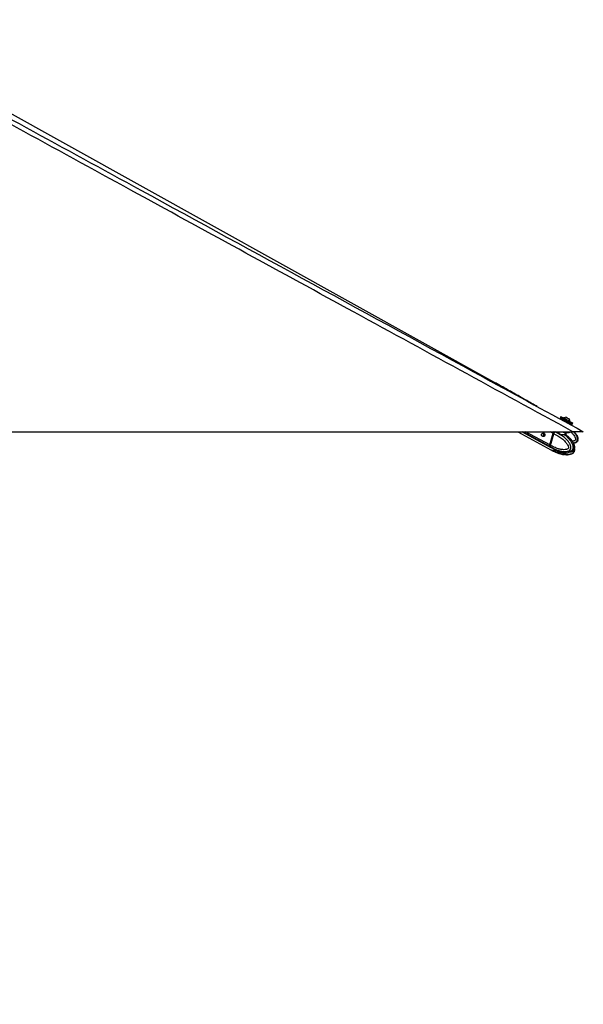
# Model space of a CAD drawing. Header units: millimetres. Extents: x 20 to 19939, y 40 to 15016.
# Tile 55 of 106: x 10527 to 12075, y 4651 to 7357. Entities that reach past the tile are written whole.
import ezdxf

# ---------------------------------------------------------------- set-up
doc = ezdxf.new("R2010")
doc.units = ezdxf.units.MM
doc.header["$LTSCALE"] = 2
doc.layers.add('COMPONENT_GEOMETRY', color=7, linetype='Continuous')
doc.styles.add('SLDTEXTSTYLE0', font='TXT', dxfattribs={"width": 0.75})
doc.dimstyles.new('SLDDIMSTYLE1', dxfattribs={"dimtxt": 100, "dimasz": 6.604, "dimexe": 0, "dimexo": 0.0625, "dimgap": 25, "dimtad": 0, "dimtih": 1, "dimtoh": 1, "dimdec": 0, "dimrnd": 1e-09, "dimzin": 12, "dimdsep": 46, "dimtxsty": 'SLDTEXTSTYLE0', "dimsah": 1, "dimcen": 0.09, "dimadec": 0, "dimazin": 3, "dimtfac": 1, "dimtdec": 0, "dimtofl": 0, "dimtmove": 0, "dimatfit": 3, "dimfxl": 1, "dimfrac": 2, "dimtolj": 1, "dimtzin": 12, "dimarcsym": 0})

# ---------------------------------------------------------------- blocks, each defined once
blk = doc.blocks.new('_D_4')
at = {"layer": 'COMPONENT_GEOMETRY', "color": 7}
for p, q in [((10095.9, 6224.4), (10095.9, 4129.8)), ((9895.9, 4109.5), (9865.4, 4109.5)), ((9865.4, 4109.5), (9865.4, 3950.7)), ((10296, 4109.5), (10326.5, 4109.5)), ((10326.5, 4109.5), (10326.5, 3950.7)), ((9865.4, 3950.7), (9895.9, 3950.7)), ((10326.5, 3950.7), (10296, 3950.7)), ((10095.9, 1706.4), (10095.9, 3801.1)), ((7098.8, 1706.4), (10102.3, 1706.4))]:
    blk.add_line(p, q, dxfattribs=at)
for points in [[(10095.9, 6224.4), (10094.9, 6217.8), (10097, 6217.8)], [(10095.9, 1706.4), (10097, 1713), (10094.9, 1713)]]:
    blk.add_solid(points, dxfattribs=at)
at = {"layer": 'COMPONENT_GEOMETRY', "color": 7, "char_height": 100, "attachment_point": 1, "style": 'SLDTEXTSTYLE0'}
for s, insert in [('7\'4.94"', (9895.9, 4079.6)), ('2259mm', (9823.2, 3930))]:
    blk.add_mtext(s, dxfattribs=dict(at, insert=insert))

msp = doc.modelspace()

# ---------------------------------------------------------------- linework, layer by layer
at = {"color": 7, "linetype": 'Continuous', "lineweight": 25}
for p, q in [((11829.79, 6360.86), (10038.45, 7356.75)), ((12013.52, 6265.95), (12011.85, 6262.88)), ((12018.67, 6258.04), (12017.54, 6255.95)), ((12023.54, 6256.53), (12020.02, 6258.44)), ((12022.06, 6262.18), (12021.7, 6261.53)), ((12036.72, 6249.36), (12033.2, 6251.27)), ((12036.83, 6259.55), (12036.84, 6259.54)), ((12038.4, 6252.46), (12038.75, 6253.11)), ((12038.72, 6253.12), (12038.75, 6253.11)), ((9506.66, 6224.41), (12046.56, 6224.41)), ((11895.69, 6224.41), (11986.41, 6174.58)), ((11907.48, 6224.41), (11986.44, 6181.25)), ((12007.73, 6224.41), (12007.5, 6223.57)), ((12035.97, 6245.89), (12037.12, 6248.01)), ((12037.87, 6223.57), (12038.1, 6224.41)), ((12044.89, 6244.92), (12046.56, 6248)), ((11968.12, 6219.84), (11963.06, 6219.84)), ((11963.06, 6211.84), (11968.12, 6211.84)), ((11967.48, 6211.26), (11966.7, 6211.84)), ((11967.33, 6219.9), (11967.55, 6220.16)), ((11967.88, 6211.73), (11967.64, 6211.84)), ((11991.73, 6220.32), (11982.97, 6188.28)), ((11992.14, 6220.17), (11983.38, 6188.13)), ((11983.53, 6187.97), (11992.29, 6220.01)), ((11985.61, 6186.85), (11994.37, 6218.87)), ((11992.29, 6220.01), (11994.37, 6218.88)), ((11994.37, 6218.88), (11994.37, 6218.87)), ((11997.45, 6223.48), (11997.32, 6223.54)), ((12007.63, 6223.53), (12007.55, 6223.35)), ((12026.98, 6216.28), (12027.46, 6215.95)), ((12027.39, 6216.67), (12028.82, 6221.92)), ((11985.61, 6186.84), (11983.53, 6187.97)), ((11984.07, 6183.39), (11986.05, 6182.31)), ((11985.61, 6186.85), (11985.61, 6186.84)), ((11986.05, 6182.31), (11986.18, 6182.24)), ((11986.89, 6174.32), (11989.05, 6173.13)), ((11986.92, 6180.99), (11989.08, 6179.81)), ((11991.73, 6173.16), (11993.97, 6171.92)), ((11998.42, 6169.61), (11993.97, 6171.92)), ((11997.1, 6175.96), (12001.2, 6174.29)), ((12004.16, 6172.99), (12006.18, 6172.23)), ((11997.1, 6169.24), (11996.72, 6169.39)), ((11997.1, 6169.24), (12001.2, 6167.56)), ((12003.25, 6169.14), (12011.74, 6167.53)), ((12009.25, 6169.32), (12009, 6169.29)), ((12009.1, 6169.27), (12013.2, 6167.59)), ((12011.74, 6167.53), (12012.36, 6167.93)), ((12013.93, 6166.41), (12013.84, 6166.28))]:
    msp.add_line(p, q, dxfattribs=at)
at = {"color": 8, "linetype": 'Continuous', "lineweight": 25}
for p, q in [((11983.54, 6183.69), (11909.03, 6224.41)), ((11982.97, 6188.28), (11916.87, 6224.41)), ((11991.73, 6220.32), (11984.25, 6224.41)), ((11997.32, 6223.54), (11995.72, 6224.41)), ((11968.09, 6219.86), (11967.55, 6220.16)), ((12024.42, 6216.54), (12025.99, 6222.28)), ((12001.2, 6167.56), (12001.73, 6169.44)), ((12004.86, 6168.84), (12004.16, 6166.25)), ((12009.65, 6164.57), (12010.52, 6167.76)), ((12012.82, 6167.74), (12011.98, 6164.57)), ((12013.84, 6166.28), (12014, 6166.88))]:
    msp.add_line(p, q, dxfattribs=at)
at = {"color": 7, "linetype": 'Continuous', "lineweight": 25, "flags": 128}
for points in [[(12019.87, 6258.5), (12018.62, 6259.18), (12016.21, 6260.49), (12014.26, 6261.56), (12012.86, 6262.32), (12012.05, 6262.77), (12011.87, 6262.87), (12012.32, 6262.63), (12013.39, 6262.05), (12015.04, 6261.16), (12017.2, 6259.99), (12019.78, 6258.59), (12022.7, 6257.01), (12025.84, 6255.3), (12029.07, 6253.55), (12032.28, 6251.8)], [(12013.52, 6265.95), (12013.54, 6265.95), (12013.99, 6265.71), (12015.06, 6265.13), (12016.71, 6264.24), (12018.87, 6263.07), (12021.46, 6261.67), (12024.37, 6260.08), (12027.51, 6258.38), (12030.74, 6256.62), (12033.95, 6254.88)], [(12022.06, 6262.18), (12022.07, 6262.17), (12022.5, 6261.94), (12023.52, 6261.39), (12025.05, 6260.56), (12026.98, 6259.52), (12029.16, 6258.33), (12031.43, 6257.1), (12033.63, 6255.9), (12035.59, 6254.84), (12037.16, 6253.98), (12038.23, 6253.39), (12038.72, 6253.12)], [(12028.5, 6264.08), (12028.7, 6263.97), (12029.49, 6263.54), (12030.76, 6262.85), (12032.33, 6262), (12033.95, 6261.12), (12035.37, 6260.35), (12036.38, 6259.79), (12036.83, 6259.55)], [(12032.28, 6251.8), (12035.33, 6250.14), (12038.12, 6248.62), (12040.54, 6247.31), (12042.48, 6246.25), (12043.89, 6245.48), (12044.69, 6245.03), (12044.87, 6244.93), (12044.42, 6245.17), (12043.35, 6245.75), (12041.7, 6246.64), (12039.55, 6247.81), (12036.96, 6249.21), (12036.54, 6249.44)], [(12033.95, 6254.88), (12037, 6253.22), (12039.79, 6251.7), (12042.21, 6250.38), (12044.15, 6249.32), (12045.56, 6248.55), (12046.37, 6248.11), (12046.56, 6248)], [(12016.8, 6224.38), (12019.88, 6223.54), (12023.42, 6222.74), (12026.82, 6222.16), (12029.95, 6221.83), (12032.69, 6221.76), (12034.93, 6221.94), (12036.59, 6222.38), (12037.6, 6223.06), (12037.87, 6223.57)], [(11964.09, 6219.56), (11965.02, 6218.73), (11965.65, 6217.45), (11965.89, 6215.92), (11965.7, 6214.39), (11965.11, 6213.07), (11964.2, 6212.18), (11963.13, 6211.84), (11962.04, 6212.11), (11961.11, 6212.95), (11960.48, 6214.23), (11960.24, 6215.75), (11960.43, 6217.29), (11961.02, 6218.6), (11961.93, 6219.5), (11963, 6219.84), (11964.09, 6219.56)], [(11967.47, 6220.31), (11968.59, 6219.31), (11969.35, 6217.78), (11969.64, 6215.95), (11969.41, 6214.11), (11968.7, 6212.52), (11967.62, 6211.45), (11966.33, 6211.04), (11965.02, 6211.36), (11964.37, 6211.84)], [(11992.31, 6220.23), (11992.24, 6220.23), (11992.18, 6220.21), (11992.15, 6220.19), (11992.14, 6220.17)], [(11983.38, 6188.13), (11983.38, 6188.12), (11983.39, 6188.09), (11983.42, 6188.06), (11983.47, 6188.01), (11983.53, 6187.97)], [(11983.54, 6183.69), (11985.12, 6182.12), (11986.69, 6181.12)], [(12006.29, 6169.55), (12005.66, 6169.71), (12005.54, 6169.74)]]:
    msp.add_lwpolyline(points, dxfattribs=at)
at = {"color": 8, "linetype": 'Continuous', "lineweight": 25, "flags": 128}
for points in [[(11999.03, 6224.54), (11998.66, 6224.31), (11997.45, 6223.48)], [(11992.14, 6220.17), (11992.13, 6220.17), (11992.14, 6220.13), (11992.17, 6220.1), (11992.22, 6220.06), (11992.29, 6220.01)]]:
    msp.add_lwpolyline(points, dxfattribs=at)
at = {"color": 7, "linetype": 'Continuous', "lineweight": 25}
for centre, radius, start, end in [((12028.13, 6253.45), 10.63, 88.01802, 124.81559), ((12028.13, 6253.45), 10.63, 358.13887, 34.93644), ((12000.22, 6217.99), 8.8, 132.52359, 164.6499), ((11966.24, 6218), 2.62, 61.95087, 135.55508), ((12025.59, 6216.18), 1.22, 162.72892, 225.17576), ((11987.86, 6186.55), 5.19, 160.50738, 213.4731), ((11991.72, 6185.79), 12.41, 244.62615, 301.52918), ((12006.44, 6161.85), 6.49, 69.18347, 89.24462)]:
    msp.add_arc(centre, radius, start, end, dxfattribs=at)
at = {"color": 8, "linetype": 'Continuous', "lineweight": 25}
for centre, radius, start, end in [((11993.81, 6188.4), 9.8, 218.95554, 241.20279), ((11993.83, 6181.97), 10.05, 241.59432, 270.83219), ((11993.54, 6187.36), 15.44, 271.59704, 299.98063)]:
    msp.add_arc(centre, radius, start, end, dxfattribs=at)
at = {"color": 7, "linetype": 'Continuous', "lineweight": 25}
for centre, major_axis, ratio, start_param, end_param in [((12027.89, 6253.02), (9.23, -5.01), 0.0146119, 3.1409498, 6.2825424), ((12028.37, 6253.9), (8.35, -4.54), 0.0162743, 3.1761765, 6.2843795), ((12028.37, 6253.9), (4.83, -2.63), 0.0162743, 3.1407974, 6.2826947), ((11996.47, 6220.05), (2.84, 5.28), 0.648436, 0.9497568, 1.9123075), ((11996.07, 6220.26), (2.55, 4.76), 0.6471977, 0.9492822, 1.9118329), ((11987.71, 6188.01), (2.84, 5.28), 0.648436, 1.9123075, 2.8748583), ((11997.27, 6200.12), (10.29, 19.16), 0.6475393, 2.8745141, 3.1367678), ((11997.27, 6193.43), (10.33, 19.14), 0.6465662, 3.1174697, 3.4858642)]:
    msp.add_ellipse(centre, major_axis=major_axis, ratio=ratio, start_param=start_param, end_param=end_param, dxfattribs=at)
at = {"color": 8, "linetype": 'Continuous', "lineweight": 25}
for centre, major_axis, ratio, start_param, end_param in [((12028.37, 6253.9), (8.35, -4.54), 0.0162743, 3.1391126, 3.1761765), ((11997.27, 6193.43), (10.62, 18.98), 0.6705683, 3.4960425, 3.9394937)]:
    msp.add_ellipse(centre, major_axis=major_axis, ratio=ratio, start_param=start_param, end_param=end_param, dxfattribs=at)
at = {"color": 7, "linetype": 'Continuous', "lineweight": 25}
for points, knots in [([(12046.56, 6224.41), (11839.99, 6337.28), (11435.09, 6558.51), (10925.67, 6837.15), (10518.34, 7060.36), (10240.36, 7213.05), (10067.64, 7308.76), (9999, 7346.8)], [0, 0, 0, 0, 0.30221849, 0.59237219, 0.74563848, 0.89890469, 1, 1, 1, 1]), ([(10859.47, 6888.37), (11174.11, 6716.52), (11579.45, 6495.13), (11984.64, 6273.91), (12075.31, 6224.41)], [0, 0, 0, 0, 0.7762255, 1, 1, 1, 1]), ([(11948.38, 6293.71), (11944.87, 6295.69), (11937.41, 6299.92), (11925.94, 6306.43), (11914, 6313.23), (11902.07, 6320.03), (11890.13, 6326.83), (11878.18, 6333.63), (11866.19, 6340.42), (11854.15, 6347.22), (11842.07, 6354.02), (11833.87, 6358.59), (11829.79, 6360.86)], [0, 0, 0, 0, 0.09276347, 0.19764824, 0.3015102, 0.4043514, 0.50617329, 0.60697671, 0.70676184, 0.80552827, 0.9032749, 1, 1, 1, 1]), ([(12020.02, 6258.44), (12019.92, 6258.48), (12019.71, 6258.57), (12019.37, 6258.56), (12019.05, 6258.45), (12018.82, 6258.27), (12018.71, 6258.12), (12018.68, 6258.05), (12018.67, 6258.04)], [0, 0, 0, 0, 0.2146235, 0.4292464, 0.643886, 0.8585536, 0.9678136, 1, 1, 1, 1]), ([(12037.12, 6248.01), (12037.13, 6248.02), (12037.16, 6248.09), (12037.23, 6248.26), (12037.26, 6248.55), (12037.18, 6248.88), (12037, 6249.17), (12036.81, 6249.3), (12036.72, 6249.36)], [0, 0, 0, 0, 0.0321864, 0.1414464, 0.356114, 0.5707536, 0.7853765, 1, 1, 1, 1]), ([(12075.31, 6224.41), (12075.25, 6224.41), (12075.12, 6224.41), (12074.01, 6224.41), (12072.3, 6224.41), (12070.24, 6224.41), (12067.55, 6224.41), (12063.47, 6224.41), (12058.2, 6224.41), (12052.14, 6224.41), (12048.43, 6224.41), (12046.56, 6224.41)], [0, 0, 0, 0, 0.125074, 0.2528462, 0.338625, 0.426559, 0.5124713, 0.6014208, 0.7600165, 0.8786617, 1, 1, 1, 1]), ([(12050.45, 6224.41), (12051.09, 6223.66), (12052.37, 6222.15), (12054.15, 6219.8), (12055.83, 6217.38), (12057.36, 6214.86), (12058.49, 6212.67), (12059.27, 6210.84), (12059.87, 6209.21), (12060.41, 6207.31), (12060.77, 6205.12), (12060.81, 6202.88), (12060.47, 6200.85), (12059.83, 6199.09), (12058.99, 6197.65), (12057.92, 6196.37), (12056.78, 6195.37), (12055.47, 6194.47), (12054.03, 6193.7), (12052.21, 6192.98), (12050.5, 6192.47), (12049.35, 6192.25), (12048.91, 6192.17)], [0, 0, 0, 0, 0.0709331, 0.1422656, 0.212306, 0.2825736, 0.353867, 0.3897688, 0.4257704, 0.4784696, 0.531813, 0.5848142, 0.6390702, 0.6783978, 0.7188714, 0.7581992, 0.7985151, 0.8274607, 0.8715979, 0.9163228, 0.9676749, 1, 1, 1, 1]), ([(11994.37, 6218.87), (11999.12, 6216.51), (12007.51, 6212.35), (12017.12, 6205.3), (12023.62, 6199.43), (12027.75, 6194.93), (12031.06, 6190.43), (12033.26, 6186.55), (12034.41, 6183.25), (12034.67, 6181.11), (12034.49, 6180.02), (12034.12, 6179.16), (12033.17, 6177.9), (12031.28, 6176.67), (12027.52, 6175.29), (12022.31, 6174.8), (12015, 6175.4), (12005.74, 6177.55), (11995.59, 6181.4), (11988.63, 6185.2), (11985.61, 6186.85)], [0, 0, 0, 0, 0.1477777, 0.2606712, 0.318035, 0.3758518, 0.4150487, 0.4549738, 0.4811676, 0.493415, 0.5016003, 0.5050367, 0.5153268, 0.540743, 0.5659986, 0.6304539, 0.692788, 0.7808166, 0.9049571, 1, 1, 1, 1]), ([(11986.18, 6182.24), (11986.18, 6182.24), (11987.7, 6181.34), (11990.77, 6179.63), (11994.92, 6177.55), (11998.62, 6175.88), (12001.83, 6174.56), (12005.07, 6173.37), (12008.81, 6172.15), (12012.27, 6171.22), (12015.43, 6170.54), (12018.17, 6170.06), (12021.28, 6169.68), (12024.22, 6169.54), (12026.62, 6169.6), (12028.49, 6169.75), (12030.35, 6170.03), (12032.12, 6170.43), (12033.77, 6170.96), (12035.1, 6171.53), (12036.18, 6172.14), (12037.04, 6172.71), (12037.88, 6173.38), (12038.7, 6174.19), (12039.49, 6175.17), (12040.16, 6176.31), (12040.68, 6177.59), (12041.05, 6179), (12041.24, 6180.6), (12041.21, 6182.26), (12041.01, 6183.79), (12040.71, 6185.15), (12040.37, 6186.36), (12039.96, 6187.54), (12039.28, 6189.22), (12038.22, 6191.33), (12036.73, 6193.79), (12035.09, 6196.13), (12032.44, 6199.5), (12028.57, 6203.61), (12023.34, 6208.21), (12017.84, 6212.36), (12012.85, 6215.61), (12008.5, 6218.13), (12004.87, 6220.07), (12001.19, 6221.86), (11998.7, 6222.96), (11997.45, 6223.48), (11997.45, 6223.48)], [0, 0, 0, 0, 0.0000008, 0.0423, 0.084664, 0.1132098, 0.1417777, 0.1704187, 0.1990877, 0.2400908, 0.2606453, 0.2812175, 0.3109198, 0.340715, 0.3567924, 0.3728982, 0.3891155, 0.4053865, 0.4193485, 0.4333894, 0.4417713, 0.4501884, 0.4587473, 0.4673752, 0.4771876, 0.4872056, 0.4958017, 0.5059318, 0.516415, 0.5271616, 0.5381713, 0.5464236, 0.5547323, 0.5631776, 0.5716563, 0.591658, 0.6118606, 0.6324725, 0.6531649, 0.7056125, 0.7585726, 0.8125879, 0.8668233, 0.900034, 0.9332792, 0.9666234, 0.9999992, 1, 1, 1, 1]), ([(11994.37, 6218.88), (11994.58, 6219.51), (11994.99, 6220.79), (11996.06, 6222.38), (11996.9, 6223.21), (11997.3, 6223.52), (11997.32, 6223.54)], [0, 0, 0, 0, 0.3503086, 0.7006103, 0.9859266, 1, 1, 1, 1]), ([(12027.54, 6215.89), (12027.54, 6215.89), (12027.57, 6215.87), (12027.48, 6215.94), (12027.31, 6216.28), (12027.39, 6216.56), (12027.42, 6216.68)], [0, 0, 0, 0, 0.0010055, 0.416609, 0.7553269, 1, 1, 1, 1]), ([(12032.82, 6211.56), (12031.18, 6213.01), (12029.42, 6214.56), (12027.57, 6215.86), (12027.45, 6215.95)], [0, 0, 0, 0, 0.9336637, 1, 1, 1, 1]), ([(12045.57, 6171.6), (12045.6, 6171.62), (12045.91, 6171.77), (12046.75, 6172.32), (12047.8, 6173.12), (12048.81, 6174.19), (12049.56, 6175.17), (12050.2, 6176.31), (12050.72, 6177.59), (12051.09, 6179), (12051.28, 6180.6), (12051.29, 6182.26), (12051.1, 6184.21), (12050.74, 6185.97), (12050.3, 6187.54), (12049.9, 6188.77), (12049.43, 6190.02), (12048.7, 6191.73), (12047.69, 6193.79), (12046.34, 6196.13), (12044.77, 6198.56), (12042.97, 6201.03), (12040.94, 6203.53), (12038.83, 6205.89), (12036.63, 6208.13), (12034.53, 6210.13), (12033.13, 6211.34), (12032.5, 6211.88)], [0, 0, 0, 0, 0.0029981, 0.0253476, 0.0705779, 0.0935831, 0.1197466, 0.1464581, 0.1693786, 0.196389, 0.2243411, 0.2529954, 0.2823514, 0.3264736, 0.3489917, 0.3715991, 0.3982329, 0.4249508, 0.4788184, 0.5337772, 0.5889507, 0.6587889, 0.7288474, 0.7994083, 0.8700865, 0.9420679, 1, 1, 1, 1]), ([(12045.57, 6171.61), (12045.76, 6171.7), (12046.67, 6172.13), (12048.02, 6173.19), (12049.45, 6174.64), (12050.58, 6176.23), (12051.35, 6178.09), (12051.78, 6180.19), (12051.84, 6182.49), (12051.54, 6184.9), (12050.9, 6187.27), (12049.92, 6190.1), (12048.46, 6193.35), (12046.38, 6196.92), (12043.91, 6200.35), (12041.01, 6203.73), (12037.56, 6207.22), (12034.97, 6209.83), (12033.38, 6211.12), (12033.26, 6211.22)], [0, 0, 0, 0, 0.0136517, 0.0653505, 0.101411, 0.1368524, 0.1736562, 0.2130589, 0.2545435, 0.2996156, 0.3468676, 0.3926643, 0.4743479, 0.5582483, 0.647466, 0.7446919, 0.8538408, 0.9887483, 1, 1, 1, 1]), ([(11985.61, 6186.84), (11985.47, 6186.21), (11985.2, 6184.97), (11985.42, 6183.42), (11985.81, 6182.63), (11986.04, 6182.33), (11986.05, 6182.31)], [0, 0, 0, 0, 0.350295, 0.700583, 0.9859267, 1, 1, 1, 1]), ([(11989.04, 6173.13), (11991.28, 6171.92), (11993.71, 6170.6), (11996.23, 6169.51), (11996.44, 6169.42)], [0, 0, 0, 0, 0.9159677, 1, 1, 1, 1]), ([(11989.08, 6179.81), (11991.31, 6178.61), (11993.75, 6177.29), (11996.27, 6176.2), (11996.48, 6176.11)], [0, 0, 0, 0, 0.9153333, 1, 1, 1, 1]), ([(11996.14, 6176.28), (11996.13, 6176.29), (11996.1, 6176.33), (11996.4, 6176.25), (11996.87, 6176.05), (11997.1, 6175.96)], [0, 0, 0, 0, 0.1538591, 0.5882833, 1, 1, 1, 1]), ([(11996.82, 6176.07), (11996.82, 6176.07), (11996.57, 6176.02), (11996.37, 6176.13), (11996.17, 6176.24)], [0, 0, 0, 0, 0.0002684, 1, 1, 1, 1]), ([(12001.2, 6174.29), (12001.45, 6174.19), (12001.96, 6173.98), (12002.91, 6173.55), (12003.65, 6173.21), (12004.06, 6173.03), (12004.16, 6172.99)], [0, 0, 0, 0, 0.29905047, 0.59799049, 0.90149061, 1, 1, 1, 1]), ([(12006.17, 6172.21), (12006.71, 6172.03), (12008.18, 6171.52), (12011.23, 6170.59), (12015.79, 6169.42), (12021.91, 6168.24), (12026.58, 6168.03), (12029.1, 6167.92)], [0, 0, 0, 0, 0.0749485, 0.2033958, 0.4085146, 0.6800604, 1, 1, 1, 1]), ([(12033, 6168.15), (12033.52, 6168.17), (12035.43, 6168.26), (12038.39, 6168.86), (12041.51, 6169.77), (12043.73, 6170.65), (12044.9, 6171.25), (12045.4, 6171.51)], [0, 0, 0, 0, 0.1252864, 0.4602471, 0.7065064, 0.8776332, 1, 1, 1, 1]), ([(12045.62, 6164.84), (12045.79, 6164.92), (12046.68, 6165.34), (12048.01, 6166.38), (12049.45, 6167.84), (12050.58, 6169.43), (12051.35, 6171.28), (12051.79, 6173.38), (12051.83, 6175.67), (12051.67, 6177.43), (12051.42, 6178.36), (12051.37, 6178.53)], [0, 0, 0, 0, 0.0397539, 0.2075561, 0.324607, 0.4396381, 0.5591482, 0.6870192, 0.821674, 0.9680079, 1, 1, 1, 1]), ([(11997.56, 6169.52), (11997.31, 6169.44), (11996.79, 6169.29), (11996.38, 6169.45), (11996.18, 6169.53)], [0, 0, 0, 0, 0.4969746, 1, 1, 1, 1]), ([(11997.56, 6169.52), (11997.69, 6169.55), (11997.89, 6169.6), (11998.27, 6169.61), (11998.42, 6169.61)], [0, 0, 0, 0, 0.6351848, 1, 1, 1, 1]), ([(11998.42, 6169.61), (11998.7, 6169.61), (11999.15, 6169.6), (11999.7, 6169.55), (11999.9, 6169.53)], [0, 0, 0, 0, 0.6350635, 1, 1, 1, 1]), ([(11999.9, 6169.53), (12000.88, 6169.45), (12002.85, 6169.3), (12004.85, 6169.47), (12005.86, 6169.55)], [0, 0, 0, 0, 0.4969746, 1, 1, 1, 1]), ([(12004.16, 6166.25), (12003.83, 6166.4), (12003.17, 6166.7), (12002.17, 6167.16), (12001.53, 6167.43), (12001.24, 6167.54), (12001.2, 6167.56)], [0, 0, 0, 0, 0.32091697, 0.64238538, 0.95037848, 1, 1, 1, 1]), ([(12004.16, 6166.25), (12005.04, 6165.9), (12006.81, 6165.18), (12008.7, 6164.77), (12009.65, 6164.57)], [0, 0, 0, 0, 0.49672169, 1, 1, 1, 1]), ([(12005.86, 6169.55), (12006.26, 6169.58), (12007.05, 6169.65), (12008.23, 6169.56), (12008.82, 6169.36), (12009.1, 6169.27)], [0, 0, 0, 0, 0.3389257, 0.6783333, 1, 1, 1, 1]), ([(12006.1, 6165.5), (12006.65, 6165.31), (12008.14, 6164.8), (12011.22, 6163.85), (12015.83, 6162.68), (12020.04, 6161.75), (12022.74, 6161.59), (12023.28, 6161.56)], [0, 0, 0, 0, 0.1010877, 0.2720875, 0.5463828, 0.909992, 1, 1, 1, 1]), ([(12008.74, 6167.92), (12008.7, 6167.8), (12008.61, 6167.56), (12008.34, 6167.28), (12008.01, 6167.08), (12007.62, 6167), (12007.32, 6167.03), (12007.03, 6167.13), (12006.78, 6167.3), (12006.56, 6167.6), (12006.46, 6167.96), (12006.5, 6168.21), (12006.52, 6168.34)], [0, 0, 0, 0, 0.1043681, 0.2087075, 0.3127248, 0.4190019, 0.5282372, 0.5686689, 0.6775865, 0.7865951, 0.8932335, 1, 1, 1, 1]), ([(12011.11, 6164.41), (12010.82, 6164.42), (12010.38, 6164.44), (12009.84, 6164.53), (12009.65, 6164.57)], [0, 0, 0, 0, 0.64357563, 1, 1, 1, 1]), ([(12011.98, 6164.57), (12011.84, 6164.51), (12011.63, 6164.42), (12011.25, 6164.41), (12011.11, 6164.41)], [0, 0, 0, 0, 0.6435761, 1, 1, 1, 1]), ([(12013.84, 6166.28), (12013.51, 6165.92), (12012.85, 6165.19), (12012.27, 6164.78), (12011.98, 6164.57)], [0, 0, 0, 0, 0.49672169, 1, 1, 1, 1]), ([(12013.16, 6167.6), (12013.15, 6167.57), (12013.12, 6167.4), (12013.18, 6167.24), (12013.23, 6167.12)], [0, 0, 0, 0, 0.2136183, 1, 1, 1, 1]), ([(12013.2, 6167.59), (12013.4, 6167.48), (12013.82, 6167.28), (12014.06, 6166.9), (12013.99, 6166.67), (12013.97, 6166.59)], [0, 0, 0, 0, 0.38387052, 0.76759926, 1, 1, 1, 1]), ([(12013.58, 6167.37), (12013.58, 6167.36), (12013.53, 6167.26), (12013.43, 6167.13), (12013.33, 6167.04), (12013.26, 6167.03), (12013.21, 6167.05), (12013.21, 6167.13), (12013.2, 6167.14)], [0, 0, 0, 0, 0.00938693, 0.28416467, 0.56659096, 0.67112659, 0.95273119, 1, 1, 1, 1]), ([(12029.29, 6161.14), (12031.09, 6161.2), (12034.27, 6161.31), (12038.5, 6162.09), (12041.6, 6163.01), (12043.8, 6163.89), (12044.96, 6164.49), (12045.45, 6164.74)], [0, 0, 0, 0, 0.3339143, 0.5888061, 0.7764053, 0.9069567, 1, 1, 1, 1])]:
    msp.add_open_spline(points, degree=3, knots=knots, dxfattribs=at)
at = {"color": 8, "linetype": 'Continuous', "lineweight": 25}
for points, knots in [([(10019.23, 7347.94), (10089.38, 7309.52), (10264.82, 7213.43), (10544.71, 7060.37), (10754.55, 6945.71), (10859.47, 6888.37)], [0, 0, 0, 0, 0.24986948, 0.62493427, 1, 1, 1, 1]), ([(12024.73, 6215.31), (12024.53, 6215.31), (12023.48, 6215.32), (12021.14, 6215.35), (12017.52, 6215.51), (12013.79, 6215.96), (12010.52, 6216.93), (12008.12, 6218.45), (12006.68, 6220.38), (12006.31, 6222.43), (12006.57, 6223.98), (12007.32, 6224.37), (12007.4, 6224.41)], [0, 0, 0, 0, 0.0272023, 0.1420522, 0.2593006, 0.3842727, 0.5068491, 0.6191194, 0.7314205, 0.8516435, 0.9836649, 1, 1, 1, 1]), ([(12040.32, 6224.41), (12040.96, 6223.84), (12043.58, 6221.53), (12047.12, 6217.59), (12050.86, 6212.59), (12053.2, 6208.37), (12054.23, 6204.91), (12054.25, 6202.75), (12053.85, 6201.7), (12053.24, 6200.91), (12051.78, 6199.82), (12049.1, 6198.99), (12046.64, 6198.48), (12045.31, 6198.54), (12045.13, 6198.55)], [0, 0, 0, 0, 0.0694899, 0.2831137, 0.4279402, 0.575457, 0.6722391, 0.7174912, 0.7477348, 0.7604316, 0.7984521, 0.8923607, 0.9856764, 1, 1, 1, 1]), ([(12048.35, 6193.4), (12048.95, 6193.5), (12049.98, 6193.67), (12051.4, 6194.06), (12052.63, 6194.48), (12053.84, 6194.99), (12055.06, 6195.65), (12056.26, 6196.49), (12057.33, 6197.5), (12058.23, 6198.67), (12058.93, 6200.01), (12059.4, 6201.56), (12059.6, 6203.21), (12059.55, 6204.75), (12059.35, 6206.15), (12059.08, 6207.4), (12058.71, 6208.65), (12058.06, 6210.43), (12057, 6212.69), (12055.42, 6215.38), (12053.62, 6217.97), (12051.23, 6221.07), (12049.24, 6223.12), (12047.98, 6224.41)], [0, 0, 0, 0, 0.04468119, 0.0760948, 0.10763967, 0.13971648, 0.17205182, 0.2088262, 0.24637101, 0.27858721, 0.31655205, 0.35584052, 0.39611595, 0.43737768, 0.46830535, 0.49944423, 0.53109498, 0.56287108, 0.63783247, 0.71354679, 0.79079489, 0.8683448, 1, 1, 1, 1]), ([(12007.55, 6223.35), (12007.49, 6223.23), (12007.17, 6222.55), (12007.59, 6221.01), (12008.79, 6219.2), (12011.02, 6217.77), (12014.09, 6216.93), (12017.6, 6216.61), (12021.01, 6216.54), (12023.23, 6216.54), (12024.23, 6216.54), (12024.42, 6216.54)], [0, 0, 0, 0, 0.0300244, 0.1671081, 0.293509, 0.4190357, 0.5569534, 0.6995882, 0.8349641, 0.9683651, 1, 1, 1, 1]), ([(12024.42, 6216.54), (12025.1, 6216.54), (12026.54, 6216.55), (12027.4, 6216.53), (12027.3, 6216.67), (12027.27, 6216.7)], [0, 0, 0, 0, 0.4077562, 0.8661984, 1, 1, 1, 1]), ([(12027.46, 6215.95), (12027.48, 6215.94), (12027.92, 6215.64), (12027.84, 6215.48), (12027, 6215.32), (12025.45, 6215.32), (12024.73, 6215.31)], [0, 0, 0, 0, 0.0229834, 0.3500189, 0.6948103, 1, 1, 1, 1]), ([(12024.73, 6215.31), (12025.79, 6214.42), (12028.04, 6212.53), (12031.36, 6209.41), (12034.15, 6206.52), (12036.32, 6204.07), (12037.91, 6202.14), (12039.45, 6200.13), (12040.92, 6198.03), (12042.32, 6195.84), (12043.62, 6193.54), (12044.61, 6191.51), (12045.33, 6189.8), (12045.89, 6188.26), (12046.44, 6186.44), (12046.89, 6184.32), (12047.13, 6182.1), (12047.08, 6180.05), (12046.78, 6178.22), (12046.33, 6176.69), (12045.69, 6175.27), (12044.98, 6174.13), (12044.15, 6173.08), (12043.21, 6172.13), (12042, 6171.18), (12040.67, 6170.35), (12039.21, 6169.66), (12037.72, 6169.11), (12036.02, 6168.63), (12034.12, 6168.26), (12032.03, 6168.02), (12030.35, 6167.91), (12029.37, 6167.93), (12029.09, 6167.93)], [0, 0, 0, 0, 0.0656313, 0.1387801, 0.2120958, 0.2490974, 0.2861378, 0.3233244, 0.3605768, 0.3971545, 0.4338507, 0.4710827, 0.4898319, 0.5086332, 0.5361546, 0.5640125, 0.5916916, 0.6200261, 0.6405643, 0.6617011, 0.6822395, 0.7032939, 0.7184103, 0.7414604, 0.7648173, 0.7916352, 0.8186669, 0.8461767, 0.8737907, 0.910694, 0.9477192, 0.9850259, 1, 1, 1, 1]), ([(12011.79, 6170.49), (12012.58, 6170.06), (12014.26, 6169.13), (12016.87, 6167.86), (12019.61, 6166.65), (12022.77, 6165.43), (12025.71, 6164.48), (12028.41, 6163.8), (12030.75, 6163.31), (12033.41, 6162.92), (12035.95, 6162.78), (12038.03, 6162.83), (12039.66, 6162.98), (12041.29, 6163.25), (12042.85, 6163.65), (12044.3, 6164.15), (12045.19, 6164.61), (12045.62, 6164.83)], [0, 0, 0, 0, 0.0736742, 0.1564808, 0.2394992, 0.3225989, 0.44145, 0.501029, 0.5606595, 0.6467541, 0.7331182, 0.7797201, 0.8264041, 0.8734116, 0.9205745, 0.9610444, 1, 1, 1, 1]), ([(12050.25, 6175.89), (12050.26, 6175.86), (12050.4, 6175.32), (12050.4, 6174.31), (12050.23, 6173.23), (12049.88, 6172.37), (12048.99, 6171.11), (12047.27, 6169.89), (12043.87, 6168.53), (12040.04, 6168.03), (12037.04, 6168.38), (12035.98, 6168.5)], [0, 0, 0, 0, 0.0033893, 0.0696048, 0.1138589, 0.1324375, 0.1880714, 0.3254838, 0.4620287, 0.8105066, 1, 1, 1, 1]), ([(12029.29, 6161.15), (12028.8, 6161.15), (12027.6, 6161.15), (12025.68, 6161.28), (12023.53, 6161.51), (12021.38, 6161.83), (12018.59, 6162.35), (12015.15, 6163.15), (12012.46, 6163.99), (12011.11, 6164.41)], [0, 0, 0, 0, 0.0796915, 0.1967798, 0.3139968, 0.4315367, 0.549162, 0.7743778, 1, 1, 1, 1])]:
    msp.add_open_spline(points, degree=3, knots=knots, dxfattribs=at)

# ---------------------------------------------------------------- dimensions: what is measured, and where the dimension line sits
at = {"layer": 'COMPONENT_GEOMETRY', "color": 7}
dim = msp.add_linear_dim(base=(10095.94, 6224.41), p1=(7096.29, 1706.44), p2=(12075.31, 6224.41), angle=90, dimstyle='SLDDIMSTYLE1', dxfattribs=at)
dim.commit()
dim.dimension.update_dxf_attribs({"geometry": '_D_4', "text_midpoint": (10095.94, 3965.42), "dimtype": 160})

doc.saveas('drawing.dxf')
